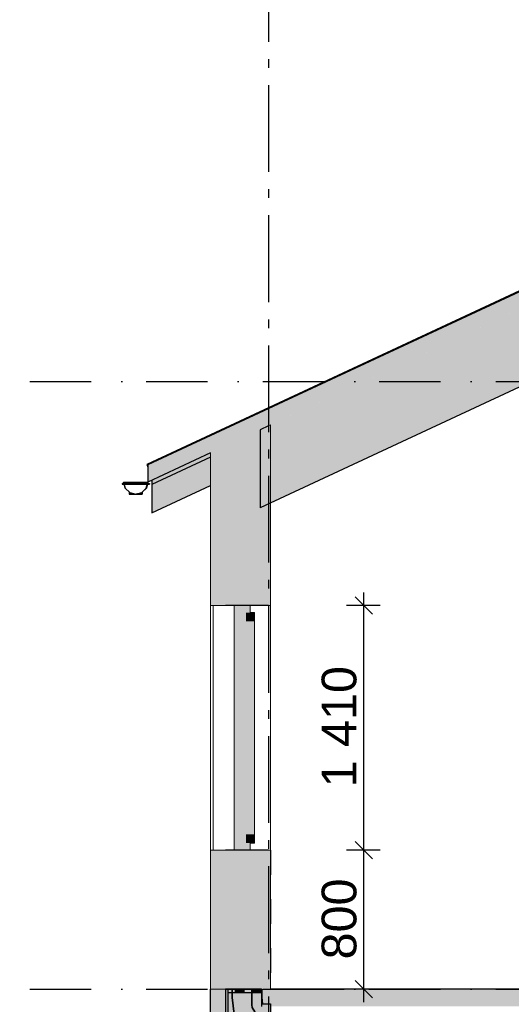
# Model space of a CAD drawing. Header units: millimetres. Extents: x 165469 to 203387225, y -6480348228 to 105421.
# Tile 22 of 67: x 203329006 to 203331835, y -6480306694 to -6480301022. Entities that reach past the tile are written whole.
import ezdxf
from ezdxf.enums import TextEntityAlignment as Align

# ---------------------------------------------------------------- set-up
doc = ezdxf.new("R2010")
doc.units = ezdxf.units.MM
doc.header["$LTSCALE"] = 0.5
doc.header["$MEASUREMENT"] = 0
for name, pattern in [('Akselinje', [1500, 1000, -200, 100, -200]), ('PLINE', [0]), ('Prikk & stiplet', [1340.555525, 705.555534, -352.777767, 0, -282.222223]), ('Små Stiplet', [564.444444, 282.222222, -282.222222])]:
    doc.linetypes.add(name, pattern=pattern)
for name, color, linetype in [('0(Nye konstruksjoner)', 7, 'Continuous'), ('23-- Yttervegger (Skravur)(Nye konstruksjoner)', 7, 'Continuous'), ('23-- Yttervegger(Nye konstruksjoner)', 7, 'Continuous'), ('231- Bærende yttervegger(Nye konstruksjoner)', 7, 'Continuous'), ('25-- Dekker (Skravur)(Nye konstruksjoner)', 7, 'Continuous'), ('25-- Dekker(Nye konstruksjoner)', 7, 'Continuous'), ('251- Frittbærende dekker (Skravur)(Nye konstruksjoner)', 7, 'Continuous'), ('251- Frittbærende dekker(Nye konstruksjoner)', 7, 'Continuous'), ('26-- Yttertak (Skravur)(Nye konstruksjoner)', 7, 'Continuous'), ('26-- Yttertak(Nye konstruksjoner)', 7, 'Continuous'), ('269- Andre deler av yttertak(Nye konstruksjoner)', 7, 'Continuous'), ('71-- Bearbeidet terreng(Nye konstruksjoner)', 7, 'Continuous'), ('82-- Modullinjer(Nye konstruksjoner)', 7, 'Continuous'), ('842-M___1_100 Målsetting bygning(Nye konstruksjoner)', 7, 'Continuous')]:
    doc.layers.add(name, color=color, linetype=linetype)
for name, color, linetype, lineweight in [('234- Vinduer_ dører_ porter(Nye konstruksjoner)', 7, 'Continuous', 0), ('235- Utvendig kledning og overflate(Nye konstruksjoner)', 7, 'Continuous', 0), ('236- Innvendig kledning og overflate(Nye konstruksjoner)', 7, 'Continuous', 0), ('244- Vinduer_ dører_ foldevegger(Nye konstruksjoner)', 7, 'Continuous', 0)]:
    doc.layers.add(name, color=color, linetype=linetype, lineweight=lineweight)
doc.styles.add('GENERATED_STYLE_1', font='arial.ttf')
doc.styles.add('GENERATED_STYLE_2', font='arial.ttf')
doc.dimstyles.new('GENERATED_STYLE__1', dxfattribs={"dimtxt": 200, "dimasz": 95, "dimexe": 0.18, "dimexo": 1000, "dimgap": 0, "dimtad": 1, "dimdec": 0, "dimzin": 0, "dimdsep": 46, "dimtxsty": 'GENERATED_STYLE_1', "dimblk": 'ARROWHEAD_6', "dimblk1": 'ARROWHEAD_6', "dimblk2": 'ARROWHEAD_6', "dimcen": 0.09, "dimclrd": 256, "dimclre": 256, "dimclrt": 256, "dimadec": 1, "dimazin": 0, "dimtfac": 1, "dimtdec": 4, "dimtmove": 0, "dimatfit": 3, "dimfxl": 1, "dimtolj": 1, "dimtzin": 0, "dimarcsym": 0})

# ---------------------------------------------------------------- blocks, each defined once
blk = doc.blocks.new('*X20', base_point=(197185008.2, -6480347906.2))
at = {"layer": '235- Utvendig kledning og overflate(Nye konstruksjoner)', "linetype": 'PLINE'}
for p, q in [((203330120.2, -6480304396.2), (203330120.2, -6480305806.2)), ((203330120.2, -6480305806.2), (203330120.2, -6480304396.2)), ((203330240.2, -6480304396.2), (203330240.2, -6480305806.2)), ((203330240.2, -6480305806.2), (203330240.2, -6480304396.2))]:
    blk.add_line(p, q, dxfattribs=at)
blk = doc.blocks.new('Standard grid marker[7]_6', base_point=(203330437.5, -6480291448.8))
at = {"layer": '82-- Modullinjer(Nye konstruksjoner)', "linetype": 'Akselinje'}
blk.add_line((203330437.5, -6480291648.8), (203330437.5, -6480311206.2), dxfattribs=at)
at = {"layer": '82-- Modullinjer(Nye konstruksjoner)', "style": 'GENERATED_STYLE_2'}
for tag, p in [('AC_MarkerText_1_0', (203330437.5, -6480290773.8)), ('AC_MarkerText_1_1', (203330437.5, -6480311731.3))]:
    blk.add_attdef(tag, text='', height=350, rotation=360, dxfattribs=at).set_placement(p, align=Align.TOP_CENTER)
blk = doc.blocks.new('*D92', base_point=(197185008.2, -6480347906.2))
at = {"layer": '842-M___1_100 Målsetting bygning(Nye konstruksjoner)', "linetype": 'PLINE'}
for p, q in [((203330936.8, -6480305756.2), (203331036.8, -6480305856.2)), ((203331080.6, -6480305806.2), (203330886.8, -6480305806.2)), ((203330986.8, -6480306606.2), (203330986.8, -6480305806.2)), ((203330936.8, -6480306556.2), (203331036.8, -6480306656.2)), ((203331080.6, -6480306606.2), (203330886.8, -6480306606.2)), ((203330986.8, -6480306681.2), (203330986.8, -6480306606.2))]:
    blk.add_line(p, q, dxfattribs=at)
at = {"layer": '842-M___1_100 Målsetting bygning(Nye konstruksjoner)', "insert": (203330946.8, -6480306435.1), "char_height": 200, "attachment_point": 7, "rotation": 90, "style": 'GENERATED_STYLE_1'}
blk.add_mtext('\\A1;{\\pql;\\fArial|b0|i0|c0|p0;\\W1.000000;800}', dxfattribs=at)
blk = doc.blocks.new('ARROWHEAD_6')
at = {"linetype": 'Continuous'}
for p, q in [((0, 0), (-1, 0)), ((-0.5, -0.5), (0.5, 0.5))]:
    blk.add_line(p, q, dxfattribs=at)
blk = doc.blocks.new('*D93', base_point=(197185008.2, -6480347906.2))
at = {"layer": '842-M___1_100 Målsetting bygning(Nye konstruksjoner)', "linetype": 'PLINE'}
for p, q in [((203331036.8, -6480304446.2), (203330936.8, -6480304346.2)), ((203330986.8, -6480304396.2), (203330986.8, -6480304321.2)), ((203331080.6, -6480304396.2), (203330886.8, -6480304396.2)), ((203330986.8, -6480305806.2), (203330986.8, -6480304396.2)), ((203330936.8, -6480305756.2), (203331036.8, -6480305856.2)), ((203331080.6, -6480305806.2), (203330886.8, -6480305806.2))]:
    blk.add_line(p, q, dxfattribs=at)
at = {"layer": '842-M___1_100 Målsetting bygning(Nye konstruksjoner)', "insert": (203330946.8, -6480305444.4), "char_height": 200, "attachment_point": 7, "rotation": 90, "style": 'GENERATED_STYLE_1'}
blk.add_mtext('\\A1;{\\pql;\\fArial|b0|i0|c0|p0;\\W1.000000;1\xa0410}', dxfattribs=at)

msp = doc.modelspace()

# ---------------------------------------------------------------- hatches: boundary and pattern name
at = {"layer": '0(Nye konstruksjoner)', "linetype": 'Continuous'}
for points in [[(203329674.6, -6480303755.4), (203329674.7, -6480303755.4), (203329709.6, -6480303746.1), (203329712.1, -6480303743.6), (203329712.1, -6480303743.6), (203329735.3, -6480303720.5), (203329735.1, -6480303720.5), (203329709.5, -6480303746.1)], [(203329674.6, -6480303755.4), (203329674.7, -6480303755.4), (203329709.6, -6480303746.1), (203329712.1, -6480303743.6), (203329712.1, -6480303743.6), (203329735.3, -6480303720.5), (203329735.1, -6480303720.5), (203329709.5, -6480303746.1)], [(203329741.5, -6480303697), (203329735.2, -6480303720.5), (203329735.3, -6480303720.5), (203329741.6, -6480303697)], [(203329741.5, -6480303697), (203329735.2, -6480303720.5), (203329735.3, -6480303720.5), (203329741.6, -6480303697)], [(203329744.6, -6480303685.5), (203329742.6, -6480303693), (203329742.7, -6480303693), (203329744.7, -6480303685.5)], [(203329744.6, -6480303685.5), (203329742.6, -6480303693), (203329742.7, -6480303693), (203329744.7, -6480303685.5)], [(203329637.1, -6480303755.5), (203329642.2, -6480303755.5), (203329642.2, -6480303746.8), (203329639.5, -6480303746.1), (203329637.1, -6480303743.7)], [(203329637.1, -6480303755.5), (203329642.2, -6480303755.5), (203329642.2, -6480303746.8), (203329639.5, -6480303746.1), (203329637.1, -6480303743.7)], [(203329642.2, -6480303755.5), (203329655.9, -6480303755.5), (203329655.9, -6480303750.5), (203329642.2, -6480303746.8)], [(203329642.2, -6480303755.5), (203329655.9, -6480303755.5), (203329655.9, -6480303750.5), (203329642.2, -6480303746.8)], [(203329655.9, -6480303755.5), (203329674.5, -6480303755.5), (203329655.9, -6480303750.5)], [(203329655.9, -6480303755.5), (203329674.5, -6480303755.5), (203329655.9, -6480303750.5)], [(203329674.5, -6480303755.5), (203329674.6, -6480303755.5), (203329674.6, -6480303755.4)], [(203329674.5, -6480303755.5), (203329674.6, -6480303755.5), (203329674.6, -6480303755.4)], [(203329693.4, -6480303750.4), (203329674.6, -6480303755.5), (203329693.4, -6480303755.5)], [(203329693.4, -6480303750.4), (203329674.6, -6480303755.5), (203329693.4, -6480303755.5)], [(203329693.4, -6480303750.4), (203329693.4, -6480303755.5), (203329707.1, -6480303755.5), (203329707.1, -6480303746.8)], [(203329693.4, -6480303750.4), (203329693.4, -6480303755.5), (203329707.1, -6480303755.5), (203329707.1, -6480303746.8)], [(203329707.1, -6480303746.8), (203329707.1, -6480303755.5), (203329712.1, -6480303755.5), (203329712.1, -6480303743.6), (203329709.6, -6480303746.1)], [(203329707.1, -6480303746.8), (203329707.1, -6480303755.5), (203329712.1, -6480303755.5), (203329712.1, -6480303743.6), (203329709.6, -6480303746.1)]]:
    msp.add_hatch(color=256, dxfattribs=at).paths.add_polyline_path(points)
at = {"layer": '23-- Yttervegger (Skravur)(Nye konstruksjoner)', "linetype": 'Continuous'}
for points in [[(203330191.5, -6480304396.2), (203330241.5, -6480304396.2), (203330389.5, -6480304396.2), (203330389.5, -6480303384.7), (203330191.5, -6480303477)], [(203330437.5, -6480303362.3), (203330389.5, -6480303384.7), (203330389.5, -6480304396.2), (203330437.5, -6480304396.2)], [(203330437.5, -6480303362.3), (203330437.5, -6480304396.2), (203330450.5, -6480304396.2), (203330450.5, -6480303356.3)], [(203330159.5, -6480303491.9), (203330123.5, -6480303508.7), (203330123.5, -6480304396.2), (203330159.5, -6480304396.2)], [(203330182.5, -6480303481.2), (203330159.5, -6480303491.9), (203330159.5, -6480304396.2), (203330182.5, -6480304396.2)], [(203330191.5, -6480303477), (203330182.5, -6480303481.2), (203330182.5, -6480304396.2), (203330191.5, -6480304396.2)], [(203330123.5, -6480303508.7), (203330104.5, -6480303517.6), (203330104.5, -6480304396.2), (203330123.5, -6480304396.2)], [(203330333.5, -6480304437.2), (203330333.5, -6480304396.2), (203330241.5, -6480304396.2), (203330241.5, -6480304462.2), (203330308.5, -6480304462.2), (203330308.5, -6480304437.2)], [(203330241.5, -6480304462.2), (203330241.5, -6480305740.2), (203330308.5, -6480305740.2), (203330308.5, -6480304462.2)], [(203330308.5, -6480304487.2), (203330358.5, -6480304487.2), (203330358.5, -6480304437.2), (203330308.5, -6480304437.2)], [(203330308.5, -6480305715.2), (203330358.5, -6480305715.2), (203330358.5, -6480304487.2), (203330308.5, -6480304487.2)], [(203330308.5, -6480305715.2), (203330308.5, -6480305765.2), (203330358.5, -6480305765.2), (203330358.5, -6480305715.2)], [(203330241.5, -6480305740.2), (203330241.5, -6480305806.2), (203330333.5, -6480305806.2), (203330333.5, -6480305765.2), (203330308.5, -6480305765.2), (203330308.5, -6480305740.2)], [(203330104.5, -6480306606.3), (203330123.5, -6480306606.3), (203330123.5, -6480305806.2), (203330104.5, -6480305806.2)], [(203330123.5, -6480306606.3), (203330159.5, -6480306606.3), (203330159.5, -6480305806.2), (203330123.5, -6480305806.2)], [(203330159.5, -6480306606.3), (203330182.5, -6480306606.3), (203330182.5, -6480305806.2), (203330159.5, -6480305806.2)], [(203330182.5, -6480306606.3), (203330191.5, -6480306606.3), (203330191.5, -6480305806.2), (203330182.5, -6480305806.2)], [(203330241.5, -6480305806.2), (203330191.5, -6480305806.2), (203330191.5, -6480306606.3), (203330389.5, -6480306606.3), (203330389.5, -6480305806.2)], [(203330437.5, -6480305806.2), (203330389.5, -6480305806.2), (203330389.5, -6480306606.3), (203330437.5, -6480306606.3)], [(203330437.5, -6480306606.3), (203330450.5, -6480306606.3), (203330450.5, -6480305806.2), (203330437.5, -6480305806.2)]]:
    msp.add_hatch(color=256, dxfattribs=at).paths.add_polyline_path(points)
at = {"layer": '231- Bærende yttervegger(Nye konstruksjoner)', "linetype": 'Continuous'}
for points in [[(203330104.5, -6480306917.8), (203330204.5, -6480306896.6), (203330204.5, -6480306606.3), (203330104.5, -6480306606.3)], [(203330104.5, -6480306917.8), (203330204.5, -6480306896.6), (203330204.5, -6480306606.3), (203330104.5, -6480306606.3)], [(203330245.5, -6480306606.3), (203330245.5, -6480306626.3), (203330295.5, -6480306626.3), (203330295.5, -6480306606.3)], [(203330245.5, -6480306606.3), (203330245.5, -6480306626.3), (203330295.5, -6480306626.3), (203330295.5, -6480306606.3)], [(203330345.5, -6480306606.3), (203330345.5, -6480306626.3), (203330395.5, -6480306626.3), (203330395.5, -6480306606.3)], [(203330345.5, -6480306606.3), (203330345.5, -6480306626.3), (203330395.5, -6480306626.3), (203330395.5, -6480306606.3)]]:
    msp.add_hatch(color=256, dxfattribs=at).paths.add_polyline_path(points)
at = {"layer": '25-- Dekker (Skravur)(Nye konstruksjoner)', "linetype": 'Continuous'}
for points in [[(203330229.9, -6480306654.3), (203330245.8, -6480306798.5), (203330245.8, -6480306906.3), (203330192, -6480306906.3), (203330192, -6480306606.3), (203330229.9, -6480306606.3)], [(203330229.9, -6480306654.3), (203330229.9, -6480306606.3), (203330341.5, -6480306606.3), (203330341.7, -6480306696.5), (203330344.2, -6480306711.3), (203330358.6, -6480306736.5), (203330378.8, -6480306756.7), (203330390.4, -6480306783.1), (203330397.6, -6480306804.7), (203330397.6, -6480306906.3), (203330245.8, -6480306906.3), (203330245.8, -6480306798.5)], [(203330448.8, -6480306906.3), (203330397.6, -6480306906.3), (203330397.6, -6480306804.7), (203330390.4, -6480306783.1), (203330378.8, -6480306756.7), (203330358.6, -6480306736.5), (203330344.2, -6480306711.3), (203330341.7, -6480306696.5), (203330341.5, -6480306606.3), (203330399.4, -6480306606.3), (203330399.4, -6480306654.3), (203330404.2, -6480306690.3), (203330448.8, -6480306690.3)]]:
    msp.add_hatch(color=256, dxfattribs=at).paths.add_polyline_path(points)
at = {"layer": '25-- Dekker(Nye konstruksjoner)', "linetype": 'Continuous'}
msp.add_hatch(color=256, dxfattribs=at).paths.add_polyline_path([(203330397.5, -6480306626.3), (203330204.5, -6480306626.3), (203330204.5, -6480306826.3), (203330448.5, -6480306826.3), (203330448.5, -6480306706.3), (203330397.5, -6480306706.3)])
msp.add_hatch(color=256, dxfattribs=at).paths.add_polyline_path([(203330397.5, -6480306626.3), (203330204.5, -6480306626.3), (203330204.5, -6480306826.3), (203330448.5, -6480306826.3), (203330448.5, -6480306706.3), (203330397.5, -6480306706.3)])
at = {"layer": '251- Frittbærende dekker (Skravur)(Nye konstruksjoner)', "linetype": 'Continuous'}
msp.add_hatch(color=256, dxfattribs=at).paths.add_polyline_path([(203330397.5, -6480306606.3), (203330397.5, -6480306706.3), (203335700.5, -6480306706.3), (203335700.5, -6480306606.3)])
at = {"layer": '26-- Yttertak (Skravur)(Nye konstruksjoner)', "linetype": 'Continuous'}
for points in [[(203329744.5, -6480303585.5), (203329744.5, -6480303685.5), (203337987.5, -6480299841.7), (203337987.5, -6480299741.7)], [(203330450.5, -6480303356.3), (203330450.5, -6480303806.3), (203337987.5, -6480300291.7), (203337987.5, -6480299841.7)]]:
    msp.add_hatch(color=256, dxfattribs=at).paths.add_polyline_path(points)
at = {"layer": '269- Andre deler av yttertak(Nye konstruksjoner)', "linetype": 'Continuous'}
for points in [[(203329737.4, -6480303583.6), (203329744.5, -6480303598.8), (203329744.5, -6480303585.5), (203337987.5, -6480299741.7), (203338005.6, -6480299750.1), (203338009.7, -6480299748.2), (203338009.7, -6480299726.2)], [(203329737.4, -6480303583.6), (203329744.5, -6480303598.8), (203329744.5, -6480303585.5), (203337987.5, -6480299741.7), (203338005.6, -6480299750.1), (203338009.7, -6480299748.2), (203338009.7, -6480299726.2)], [(203329766.7, -6480303675.1), (203329766.7, -6480303700.1), (203330104.5, -6480303542.6), (203330104.5, -6480303517.6)], [(203329766.7, -6480303675.1), (203329766.7, -6480303700.1), (203330104.5, -6480303542.6), (203330104.5, -6480303517.6)], [(203329766.7, -6480303863.4), (203330104.5, -6480303705.9), (203330104.5, -6480303542.6), (203329766.7, -6480303700.1)], [(203329766.7, -6480303863.4), (203330104.5, -6480303705.9), (203330104.5, -6480303542.6), (203329766.7, -6480303700.1)]]:
    msp.add_hatch(color=256, dxfattribs=at).paths.add_polyline_path(points)

# ---------------------------------------------------------------- linework, layer by layer
at = {"linetype": 'Prikk & stiplet'}
for p, q in [((203325712.6, -6480303106.2), (203350370.5, -6480303106.2)), ((203325712.6, -6480306606.3), (203350370.5, -6480306606.3))]:
    msp.add_line(p, q, dxfattribs=at)
at = {"layer": '0(Nye konstruksjoner)', "linetype": 'PLINE'}
for p, q in [((203329596.7, -6480303693), (203329596.7, -6480303697)), ((203329596.7, -6480303693), (203329752.7, -6480303693)), ((203329596.7, -6480303697), (203329752.7, -6480303697)), ((203329606.5, -6480303693), (203329604.5, -6480303685.5)), ((203329604.5, -6480303685.5), (203329674.5, -6480303685.5)), ((203329604.5, -6480303685.5), (203329613.9, -6480303720.5)), ((203329604.5, -6480303685.5), (203329604.5, -6480303685.5)), ((203329613.9, -6480303720.5), (203329607.6, -6480303697)), ((203329639.5, -6480303746.1), (203329613.9, -6480303720.5)), ((203329613.9, -6480303720.5), (203329639.5, -6480303746.1)), ((203329674.5, -6480303685.5), (203329744.5, -6480303685.5)), ((203329735.1, -6480303720.5), (203329709.5, -6480303746.1)), ((203329709.5, -6480303746.1), (203329735.1, -6480303720.5)), ((203329735.3, -6480303720.5), (203329712.1, -6480303743.6)), ((203329735.1, -6480303720.5), (203329744.5, -6480303685.5)), ((203329741.4, -6480303697), (203329735.1, -6480303720.5)), ((203329735.1, -6480303720.5), (203329735.2, -6480303720.5)), ((203329735.2, -6480303720.5), (203329735.3, -6480303720.5)), ((203329741.6, -6480303697), (203329735.3, -6480303720.5)), ((203329744.5, -6480303685.5), (203329742.5, -6480303693)), ((203329744.7, -6480303685.5), (203329742.7, -6480303693)), ((203329744.5, -6480303685.5), (203329744.6, -6480303685.5)), ((203329744.6, -6480303685.5), (203329744.7, -6480303685.5)), ((203329752.7, -6480303693), (203329752.7, -6480303697)), ((203329637.1, -6480303743.7), (203329637.1, -6480303755.5)), ((203329637.1, -6480303755.5), (203329642.2, -6480303755.5)), ((203329639.5, -6480303746.1), (203329674.5, -6480303755.5)), ((203329642.2, -6480303755.5), (203329655.9, -6480303755.5)), ((203329655.9, -6480303755.5), (203329674.5, -6480303755.5)), ((203329674.5, -6480303755.5), (203329709.5, -6480303746.1)), ((203329674.5, -6480303755.5), (203329674.5, -6480303755.4)), ((203329674.5, -6480303755.5), (203329674.6, -6480303755.5)), ((203329693.4, -6480303750.4), (203329674.6, -6480303755.5)), ((203329674.6, -6480303755.5), (203329674.6, -6480303755.4)), ((203329674.7, -6480303755.4), (203329674.6, -6480303755.4)), ((203329674.6, -6480303755.5), (203329674.6, -6480303755.5)), ((203329674.6, -6480303755.5), (203329693.4, -6480303755.5)), ((203329674.6, -6480303755.5), (203329674.6, -6480303755.5)), ((203329707.1, -6480303746.8), (203329693.4, -6480303750.4)), ((203329693.4, -6480303755.5), (203329707.1, -6480303755.5)), ((203329709.6, -6480303746.1), (203329707.1, -6480303746.8)), ((203329707.1, -6480303755.5), (203329712.1, -6480303755.5)), ((203329709.5, -6480303746.1), (203329709.5, -6480303746.1)), ((203329709.5, -6480303746.1), (203329709.6, -6480303746.1)), ((203329712.1, -6480303743.6), (203329709.6, -6480303746.1)), ((203329709.6, -6480303746.1), (203329709.6, -6480303746.1)), ((203329712.1, -6480303743.6), (203329712.1, -6480303755.5))]:
    msp.add_line(p, q, dxfattribs=at)
at = {"layer": '23-- Yttervegger(Nye konstruksjoner)', "linetype": 'PLINE', "flags": 128}
for points in [[(203330437.5, -6480303362.3), (203330389.5, -6480303384.7), (203330389.4, -6480303384.7)], [(203330437.5, -6480304396.2), (203330389.5, -6480304396.2), (203330333.5, -6480304396.2), (203330241.5, -6480304396.2), (203330191.5, -6480304396.2)], [(203330437.5, -6480305806.2), (203330389.5, -6480305806.2), (203330333.5, -6480305806.2), (203330241.5, -6480305806.2), (203330191.5, -6480305806.2)], [(203330397.5, -6480306606.3), (203330389.5, -6480306606.3), (203330191.5, -6480306606.3)]]:
    msp.add_lwpolyline(points, dxfattribs=at)
at = {"layer": '231- Bærende yttervegger(Nye konstruksjoner)', "linetype": 'PLINE'}
for p, q in [((203330104.5, -6480306917.8), (203330104.5, -6480306606.3)), ((203330204.5, -6480306606.3), (203330204.5, -6480306896.6)), ((203330245.5, -6480306606.3), (203330245.5, -6480306626.3)), ((203330295.5, -6480306606.3), (203330295.5, -6480306626.3)), ((203330345.5, -6480306606.3), (203330345.5, -6480306626.3)), ((203330395.5, -6480306606.3), (203330395.5, -6480306626.3))]:
    msp.add_line(p, q, dxfattribs=at)
at = {"layer": '234- Vinduer_ dører_ porter(Nye konstruksjoner)', "linetype": 'PLINE'}
for p, q in [((203330333.5, -6480304396.2), (203330333.5, -6480304437.2)), ((203330358.5, -6480304437.2), (203330333.5, -6480304437.2)), ((203330333.5, -6480305765.2), (203330333.5, -6480305806.2)), ((203330358.5, -6480305765.2), (203330333.5, -6480305765.2))]:
    msp.add_line(p, q, dxfattribs=at)
at = {"layer": '234- Vinduer_ dører_ porter(Nye konstruksjoner)', "linetype": 'PLINE', "flags": 128}
for points in [[(203330241.5, -6480304396.2), (203330241.5, -6480304462.2), (203330241.5, -6480305740.2), (203330241.5, -6480305806.2)], [(203330358.5, -6480304437.2), (203330358.5, -6480304487.2), (203330358.5, -6480305715.2), (203330358.5, -6480305765.2)]]:
    msp.add_lwpolyline(points, dxfattribs=at)
at = {"layer": '235- Utvendig kledning og overflate(Nye konstruksjoner)', "linetype": 'PLINE'}
for p, q in [((203330104.5, -6480303517.6), (203330104.5, -6480304396.2)), ((203330104.5, -6480305806.2), (203330104.5, -6480306606.3))]:
    msp.add_line(p, q, dxfattribs=at)
at = {"layer": '235- Utvendig kledning og overflate(Nye konstruksjoner)', "linetype": 'PLINE', "flags": 128}
for points in [[(203330191.5, -6480304396.2), (203330182.5, -6480304396.2), (203330159.5, -6480304396.2), (203330123.5, -6480304396.2), (203330104.5, -6480304396.2)], [(203330191.5, -6480305806.2), (203330182.5, -6480305806.2), (203330159.5, -6480305806.2), (203330123.5, -6480305806.2), (203330104.5, -6480305806.2)], [(203330191.5, -6480306606.3), (203330182.5, -6480306606.3), (203330159.5, -6480306606.3), (203330123.5, -6480306606.3), (203330104.5, -6480306606.3)]]:
    msp.add_lwpolyline(points, dxfattribs=at)
at = {"layer": '236- Innvendig kledning og overflate(Nye konstruksjoner)', "linetype": 'PLINE'}
for p, q in [((203330450.5, -6480303356.2), (203330437.5, -6480303362.3)), ((203330450.5, -6480303356.2), (203330450.5, -6480304396.2)), ((203330450.5, -6480304396.2), (203330437.5, -6480304396.2)), ((203330450.5, -6480305806.2), (203330437.5, -6480305806.2)), ((203330450.5, -6480305806.2), (203330450.5, -6480306606.3))]:
    msp.add_line(p, q, dxfattribs=at)
at = {"layer": '244- Vinduer_ dører_ foldevegger(Nye konstruksjoner)', "linetype": 'PLINE'}
for p, q in [((203330104.5, -6480305806.2), (203330104.5, -6480304396.2)), ((203330450.5, -6480304396.2), (203330450.5, -6480305806.2))]:
    msp.add_line(p, q, dxfattribs=at)
at = {"layer": '25-- Dekker (Skravur)(Nye konstruksjoner)', "linetype": 'PLINE', "flags": 128}
for points in [[(203330229.9, -6480306654.3), (203330245.8, -6480306798.5), (203330245.8, -6480306906.3), (203330192, -6480306906.3), (203330192, -6480306606.3), (203330229.9, -6480306606.3)], [(203330229.9, -6480306654.3), (203330229.9, -6480306606.3), (203330341.5, -6480306606.3), (203330341.7, -6480306696.5), (203330344.2, -6480306711.3), (203330358.6, -6480306736.5), (203330378.8, -6480306756.7), (203330390.4, -6480306783.1), (203330397.6, -6480306804.7), (203330397.6, -6480306906.3), (203330245.8, -6480306906.3), (203330245.8, -6480306798.5)], [(203330448.8, -6480306906.3), (203330397.6, -6480306906.3), (203330397.6, -6480306804.7), (203330390.4, -6480306783.1), (203330378.8, -6480306756.7), (203330358.6, -6480306736.5), (203330344.2, -6480306711.3), (203330341.7, -6480306696.5), (203330341.5, -6480306606.3), (203330399.4, -6480306606.3), (203330399.4, -6480306654.3), (203330404.2, -6480306690.3), (203330448.8, -6480306690.3)]]:
    msp.add_lwpolyline(points, close=True, dxfattribs=at)
at = {"layer": '25-- Dekker(Nye konstruksjoner)', "linetype": 'PLINE'}
msp.add_line((203330204.5, -6480306626.3), (203330397.5, -6480306626.3), dxfattribs=at)
at = {"layer": '251- Frittbærende dekker(Nye konstruksjoner)', "linetype": 'PLINE'}
for p, q in [((203330397.5, -6480306606.3), (203330397.5, -6480306706.3)), ((203335700.5, -6480306606.3), (203330450.5, -6480306606.3))]:
    msp.add_line(p, q, dxfattribs=at)
at = {"layer": '26-- Yttertak(Nye konstruksjoner)', "linetype": 'PLINE'}
for p, q in [((203337987.5, -6480299741.7), (203329744.5, -6480303585.5)), ((203335700.5, -6480301358.1), (203330389.4, -6480303834.7)), ((203330389.4, -6480303384.7), (203330389.4, -6480303834.7)), ((203330104.5, -6480303517.6), (203329744.5, -6480303685.5)), ((203329744.5, -6480303585.5), (203329744.5, -6480303685.5))]:
    msp.add_line(p, q, dxfattribs=at)
at = {"layer": '269- Andre deler av yttertak(Nye konstruksjoner)', "linetype": 'PLINE'}
for p, q in [((203338009.7, -6480299726.2), (203329737.4, -6480303583.6)), ((203330104.5, -6480303542.6), (203329766.7, -6480303700.1)), ((203329737.4, -6480303583.6), (203329744.5, -6480303598.8)), ((203329766.7, -6480303675.1), (203329766.7, -6480303700.1)), ((203329766.7, -6480303700.1), (203329766.7, -6480303863.4)), ((203329766.7, -6480303863.4), (203330104.5, -6480303705.9))]:
    msp.add_line(p, q, dxfattribs=at)
at = {"layer": '71-- Bearbeidet terreng(Nye konstruksjoner)', "linetype": 'Små Stiplet'}
for p, q in [((203330450.5, -6480305806.2), (203330450.5, -6480306606.3)), ((203330450.5, -6480306606.3), (203331417.4, -6480306606.3))]:
    msp.add_line(p, q, dxfattribs=at)

# ---------------------------------------------------------------- block references
at = {"layer": '23-- Yttervegger(Nye konstruksjoner)'}
msp.add_blockref('*X20', (197185008.2, -6480347906.2), dxfattribs=at)
at = {"layer": '82-- Modullinjer(Nye konstruksjoner)', "linetype": 'PLINE'}
msp.add_blockref('Standard grid marker[7]_6', (203330437.5, -6480291448.8), dxfattribs=at)

# ---------------------------------------------------------------- dimensions: what is measured, and where the dimension line sits
at = {"layer": '842-M___1_100 Målsetting bygning(Nye konstruksjoner)', "linetype": 'Continuous'}
for base, p1, p2, picture, middle in [((203330986.8, -6480304396.2), (203330450.5, -6480305806.2), (203330450.5, -6480304396.2), '*D93', (203330846.8, -6480305101.4)), ((203330986.8, -6480305806.2), (203330437.5, -6480306606.3), (203330450.5, -6480305806.2), '*D92', (203330846.8, -6480306206.8))]:
    dim = msp.add_linear_dim(base=base, p1=p1, p2=p2, angle=90, dimstyle='GENERATED_STYLE__1', dxfattribs=at)
    dim.commit()
    dim.dimension.update_dxf_attribs({"geometry": picture, "text_midpoint": middle, "dimtype": 160, "text_rotation": 90})

doc.saveas('drawing.dxf')
